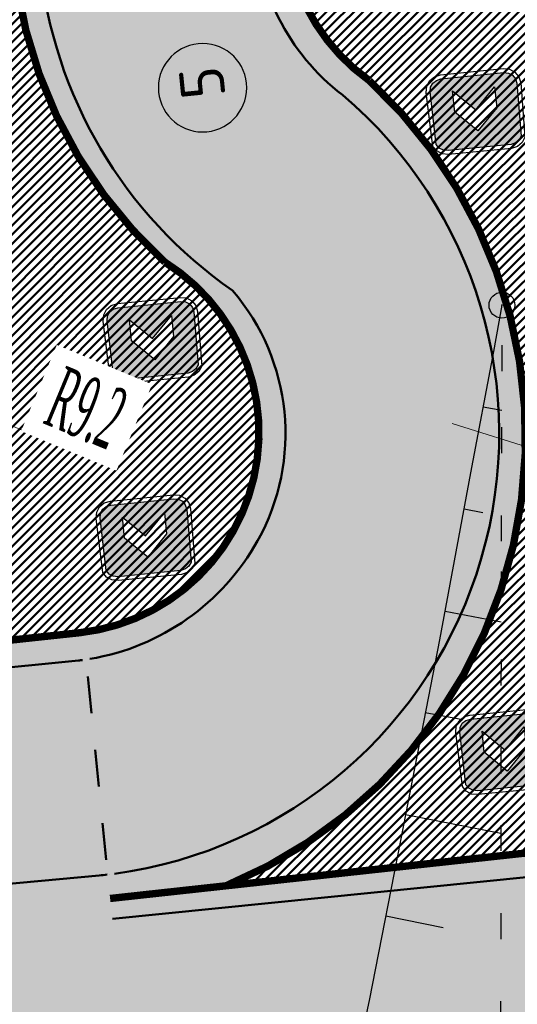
# Model space of a CAD drawing. Extents: x 2931 to 5026, y -2784 to 809.
# Tile 54 of 170: x 3224 to 3234, y -1772 to -1753. Entities that reach past the tile are written whole.
import ezdxf

# ---------------------------------------------------------------- set-up
doc = ezdxf.new("R2010")
doc.units = 0
doc.header["$MEASUREMENT"] = 0
doc.linetypes.add('CONTI', pattern=[0])
doc.linetypes.add('STROT', pattern=[1.7, 0.5, -1.2])
doc.layers.add('.', color=7, linetype='Continuous', lineweight=15)
doc.layers.add('OTKOSDEFAULT', color=32, linetype='CONTI')
doc.layers.add('PI_TTDEFAULT', color=5, linetype='CONTI')
doc.styles.add('TimesNewRomanCyr', font='times.ttf', dxfattribs={"width": 0.4, "height": 1.2})
doc.styles.add('ViTEXT', font='isocpeur.ttf')
doc.dimstyles.new('GENPLAN1', dxfattribs={"dimscale": 0.5, "dimtxt": 1.2, "dimasz": 1.2, "dimexe": 1.3, "dimexo": 1.5, "dimgap": 0.5, "dimtad": 1, "dimdec": 1, "dimzin": 0, "dimdsep": 46, "dimtxsty": 'TimesNewRomanCyr', "dimblk1": 'OBLIQUE', "dimblk2": 'OBLIQUE', "dimsah": 1, "dimcen": 1, "dimadec": 0, "dimazin": 0, "dimtfac": 0.75, "dimtdec": 1, "dimtix": 1, "dimtmove": 0, "dimatfit": 3, "dimfxl": 1, "dimtvp": 1.2, "dimtfill": 1, "dimlwd": 0, "dimlwe": 0, "dimarcsym": 0})
pattern_1 = [(45, (0, 0), (-0.08838834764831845, 0.08838834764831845), [])]

# ---------------------------------------------------------------- blocks, each defined once
blk = doc.blocks.new('bstrtthtytt434')
at = {"layer": 'OTKOSDEFAULT', "color": 32}
for p, q in [((3233.376234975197, 504.396510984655), (3233.209767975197, 503.503880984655)), ((3233.209767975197, 503.503880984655), (3232.771226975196, 501.1649539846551)), ((3233.013975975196, 502.4347849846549), (3233.374997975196, 502.370258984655)), ((3232.771226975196, 501.1649539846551), (3232.172096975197, 497.9414859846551)), ((3232.645839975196, 500.4649689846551), (3233.006860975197, 500.400442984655)), ((3232.277702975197, 498.4951529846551), (3233.362978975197, 498.287605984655)), ((3232.172096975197, 497.9414859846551), (3231.478291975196, 494.3665409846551)), ((3231.893385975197, 496.5370929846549), (3232.623518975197, 496.4021619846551)), ((3231.517158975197, 494.573154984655), (3233.356837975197, 494.213042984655)), ((3231.478291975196, 494.3665409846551), (3230.811597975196, 490.982028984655)), ((3231.132841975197, 492.615093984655), (3232.242388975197, 492.389912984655)), ((3230.811597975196, 490.982028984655), (3230.247474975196, 488.3511609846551))]:
    blk.add_line(p, q, dxfattribs=at)
at = {"layer": 'OTKOSDEFAULT', "color": 32, "linetype": 'STROT'}
for p, q in [((3233.377578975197, 503.122384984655), (3233.376234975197, 504.396510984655)), ((3233.367382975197, 499.841851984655), (3233.377578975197, 503.122384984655)), ((3233.361436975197, 495.3592449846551), (3233.367382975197, 499.841851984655)), ((3233.355686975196, 490.4685939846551), (3233.361436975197, 495.3592449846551))]:
    blk.add_line(p, q, dxfattribs=at)
at = {"layer": 'PI_TTDEFAULT', "color": 0}
blk.add_circle((3233.376234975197, 504.396510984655), 0.25, dxfattribs=at)
blk.add_point((3233.376234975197, 504.396510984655), dxfattribs=at)
blk = doc.blocks.new('ПВПВПАВ')
at = {"layer": '.', "transparency": 33554625}
h = blk.add_hatch(color=256, dxfattribs=at)
h.dxf.hatch_style = 1
h.set_gradient(color1=(255, 0, 0), color2=(255, 0, 0), tint=0.6399999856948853)
h.paths.add_polyline_path([(1396674.333624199, -92008.221899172), (1396726.265784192, -91972.63277917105), (1396758.951864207, -91923.49613917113), (1396772.714424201, -91860.70445917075), (1396772.714424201, -91000.0068591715), (1396758.951864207, -90937.21517917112), (1396726.265784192, -90885.28301916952), (1396674.333624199, -90849.80141917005), (1395955.560168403, -90838.83437917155), (1395892.660968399, -90849.80141917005), (1395840.836328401, -90885.28301916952), (1395808.042728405, -90937.21517917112), (1395794.387688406, -91000.0068591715), (1395794.387688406, -91860.70445917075), (1395808.042728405, -91923.49613917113), (1395840.836328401, -91972.63277917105), (1395892.660968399, -92008.221899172), (1395955.560168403, -92021.8769391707)])
h.paths.add_polyline_path([(1396259.893134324, -91715.87501917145), (1395973.029774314, -91715.87501917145), (1396259.893134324, -91429.01165917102), (1395973.029774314, -91142.1482991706), (1396259.893134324, -91142.1482991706), (1396546.756494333, -91429.01165917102)], flags=16)
at = {"color": 1}
blk.add_lwpolyline([(1396824.539064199, -91000.0068591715), (1396808.196024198, -90915.38861917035), (1396761.747384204, -90847.00589917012), (1396696.160184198, -90800.5572591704), (1395955.560168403, -90784.2142191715), (1395870.8344084, -90800.5572591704), (1395802.559208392, -90847.00589917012), (1395756.110568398, -90915.38861917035), (1395739.660008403, -91000.0068591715), (1395739.660008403, -91860.70445917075), (1395756.110568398, -91942.6346991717), (1395802.559208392, -92010.90989917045), (1395870.8344084, -92057.35853917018), (1395955.560168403, -92073.80909917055), (1396696.160184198, -92057.35853917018), (1396764.435384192, -92010.90989917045), (1396810.8840242, -91942.6346991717), (1396827.334584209, -91860.70445917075), (1396824.539064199, -91000.0068591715)], dxfattribs=at)
blk.add_lwpolyline([(1396772.714424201, -91000.0068591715), (1396758.951864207, -90937.21517917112), (1396726.265784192, -90885.28301916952), (1396674.333624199, -90849.80141917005), (1395955.560168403, -90838.83437917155), (1395892.660968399, -90849.80141917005), (1395840.836328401, -90885.28301916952), (1395808.042728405, -90937.21517917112), (1395794.387688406, -91000.0068591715), (1395794.387688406, -91860.70445917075), (1395808.042728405, -91923.49613917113), (1395840.836328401, -91972.63277917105), (1395892.660968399, -92008.221899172), (1395955.560168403, -92021.8769391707), (1396674.333624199, -92008.221899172), (1396726.265784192, -91972.63277917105), (1396758.951864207, -91923.49613917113), (1396772.714424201, -91860.70445917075), (1396772.714424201, -91000.0068591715)], close=True, dxfattribs=at)
at = {"color": 7}
blk.add_lwpolyline([(1395973.029774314, -91142.1482991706), (1396259.893134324, -91429.01165917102), (1395973.029774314, -91715.87501917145), (1396259.893134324, -91715.87501917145), (1396546.756494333, -91429.01165917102), (1396259.893134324, -91142.1482991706), (1396259.893134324, -91142.1482991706)], close=True, dxfattribs=at)
blk = doc.blocks.new('_Oblique')
at = {"color": 0, "linetype": 'ByBlock', "lineweight": -2}
blk.add_line((-0.5, -0.5), (0.5, 0.5), dxfattribs=at)
blk = doc.blocks.new('*D246')
at = {"color": 0, "lineweight": 0, "transparency": 16777216}
for p in [(3214.555193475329, -1757.110062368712), (3225.863197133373, -1761.7872893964)]:
    blk.add_line(p, (3223.075134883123, -1760.634088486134), dxfattribs=at)
at = {"layer": 'Defpoints', "color": 0, "linetype": 'ByBlock', "lineweight": 50, "transparency": 16777216}
for p in [(3214.555193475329, -1757.110062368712), (3223.075134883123, -1760.634088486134)]:
    blk.add_point(p, dxfattribs=at)
at = {"color": 0, "linetype": 'ByBlock', "lineweight": 0, "transparency": 16777216, "xscale": 0.6, "yscale": 0.6, "zscale": 0.6, "rotation": 157.5289885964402}
blk.add_blockref('_Oblique', (3223.075134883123, -1760.634088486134), dxfattribs=at)
at = {"color": 0, "linetype": 'ByBlock', "lineweight": 50, "transparency": 16777216, "insert": (3225.353122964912, -1760.643363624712), "char_height": 1.2, "attachment_point": 5, "rotation": 337.5289885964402, "style": 'TimesNewRomanCyr', "bg_fill": 3, "box_fill_scale": 1.25, "bg_fill_color": 256, "bg_fill_true_color": 13158600, "bg_fill_transparency": 0}
blk.add_mtext('R9.2', dxfattribs=at)
blk = doc.blocks.new('*D250')
at = {"color": 0, "lineweight": 0, "transparency": 16777216}
for p in [(3232.415989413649, -1760.937218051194), (3243.325468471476, -1764.335478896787)]:
    blk.add_line(p, (3240.440216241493, -1763.43673390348), dxfattribs=at)
at = {"layer": 'Defpoints', "color": 0, "linetype": 'ByBlock', "lineweight": 50, "transparency": 16777216}
for p in [(3232.415989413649, -1760.937218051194), (3240.440216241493, -1763.43673390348)]:
    blk.add_point(p, dxfattribs=at)
at = {"color": 0, "linetype": 'ByBlock', "lineweight": 0, "transparency": 16777216, "xscale": 0.6, "yscale": 0.6, "zscale": 0.6, "rotation": 162.6983890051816}
blk.add_blockref('_Oblique', (3240.440216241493, -1763.43673390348), dxfattribs=at)
at = {"color": 0, "linetype": 'ByBlock', "lineweight": 50, "transparency": 16777216, "insert": (3242.712087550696, -1763.241443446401), "char_height": 1.2, "attachment_point": 5, "rotation": 342.6983890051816, "style": 'TimesNewRomanCyr', "bg_fill": 3, "box_fill_scale": 1.25, "bg_fill_color": 256, "bg_fill_true_color": 13158600, "bg_fill_transparency": 0}
blk.add_mtext('R8.4', dxfattribs=at)

msp = doc.modelspace()

# ---------------------------------------------------------------- hatches: boundary and pattern name
at = {"layer": '.', "linetype": 'ByBlock', "lineweight": 50}
h = msp.add_hatch(dxfattribs=at)
h.set_pattern_fill('ANSI31', color=252)
h.set_pattern_definition(pattern_1)
edge = h.paths.add_edge_path()
edge.add_line((3056.579508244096, -1552.571742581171), (3060.468574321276, -1561.784514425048))
edge.add_line((3060.468574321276, -1561.784514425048), (3091.428099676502, -1548.71530551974))
edge.add_arc((3092.594819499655, -1551.479137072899), 2.999999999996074, 59.08883293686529, 112.8864824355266, ccw=False)
edge.add_line((3094.135944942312, -1548.905242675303), (3125.421424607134, -1567.637498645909))
edge.add_arc((3123.880299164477, -1570.21139304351), 3.000000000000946, 6.846905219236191, 59.0888329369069, ccw=False)
edge.add_line((3126.858903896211, -1569.853742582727), (3145.92372928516, -1728.630496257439))
edge.add_line((3145.92372928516, -1728.630496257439), (3153.629677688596, -1792.807610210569))
edge.add_line((3153.629677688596, -1792.807610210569), (3155.627738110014, -1829.886791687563))
edge.add_line((3155.627738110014, -1829.886791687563), (3160.809987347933, -1929.677250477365))
edge.add_arc((3157.814024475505, -1929.832834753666), 2.999999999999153, -86.74722545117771, 2.9727744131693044, ccw=False)
edge.add_line((3157.984247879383, -1932.828001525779), (3050.375705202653, -1938.943685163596))
edge.add_line((3050.375705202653, -1938.943685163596), (3050.943116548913, -1948.927574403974))
edge.add_line((3050.943116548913, -1948.927574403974), (3313.191871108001, -1934.085954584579))
edge.add_line((3313.191871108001, -1934.085954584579), (3312.624459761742, -1924.102065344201))
edge.add_line((3312.624459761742, -1924.102065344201), (3173.95866141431, -1931.920132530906))
edge.add_arc((3173.788438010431, -1928.924965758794), 2.999999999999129, 182.972774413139, 273.2527745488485, ccw=False)
edge.add_line((3170.792475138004, -1929.080550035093), (3164.49681413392, -1808.401511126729))
edge.add_line((3164.49681413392, -1808.401511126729), (3163.4838931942, -1789.746789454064))
edge.add_line((3163.4838931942, -1789.746789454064), (3160.81852438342, -1767.850807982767))
edge.add_arc((3164.480270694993, -1768.183669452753), 3.67684413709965, 91.76941746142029, 174.8059522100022, ccw=False)
edge.add_line((3164.36673985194, -1764.508578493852), (3165.328204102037, -1764.41580848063))
edge.add_line((3165.328204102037, -1764.41580848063), (3157.302999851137, -1682.607566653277))
edge.add_arc((3156.299241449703, -1676.094509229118), 6.589950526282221, 187.8889569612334, 278.7611968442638, ccw=False)
edge.add_line((3149.771658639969, -1676.999003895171), (3140.934979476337, -1603.166915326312))
edge.add_line((3140.934979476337, -1603.166915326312), (3139.504408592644, -1590.505141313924))
edge.add_line((3139.504408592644, -1590.505141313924), (3136.203008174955, -1563.793057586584))
edge.add_arc((3133.224403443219, -1564.150708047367), 3.000000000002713, 6.84690521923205, 59.08883293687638)
edge.add_line((3134.765528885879, -1561.576813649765), (3099.87037971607, -1540.683259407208))
edge.add_arc((3101.693711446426, -1538.024492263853), 3.223907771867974, 157.9186088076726, 235.5584146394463, ccw=False)
edge.add_line((3098.706274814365, -1536.812550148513), (3108.700353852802, -1520.326220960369))
edge.add_arc((3111.264605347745, -1521.883338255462), 3.00000000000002, 58.73218183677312, 148.732181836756, ccw=False)
edge.add_line((3112.821722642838, -1519.319086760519), (3205.618491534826, -1575.669040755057))
edge.add_line((3205.618491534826, -1575.669040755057), (3207.292050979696, -1576.579148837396))
edge.add_line((3207.292050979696, -1576.579148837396), (3243.014474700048, -1589.924592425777))
edge.add_line((3243.014474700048, -1589.924592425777), (3266.942729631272, -1598.799066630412))
edge.add_line((3266.942729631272, -1598.799066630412), (3413.241120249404, -1686.858465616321))
edge.add_line((3413.241120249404, -1686.858465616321), (3418.398145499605, -1678.290788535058))
edge.add_line((3418.398145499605, -1678.290788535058), (3272.099754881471, -1590.231389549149))
edge.add_line((3272.099754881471, -1590.231389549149), (3270.420061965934, -1589.423131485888))
edge.add_line((3270.420061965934, -1589.423131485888), (3212.929790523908, -1568.101228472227))
edge.add_line((3212.929790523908, -1568.101228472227), (3210.80888251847, -1567.121535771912))
edge.add_line((3210.80888251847, -1567.121535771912), (3103.502412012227, -1501.960703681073))
edge.add_arc((3105.05952930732, -1499.39645218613), 2.999999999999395, 149.0720988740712, 238.7321818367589, ccw=False)
edge.add_line((3102.486085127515, -1497.85457506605), (3107.443599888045, -1489.580318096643))
edge.add_line((3107.443599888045, -1489.580318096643), (3098.865452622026, -1484.440727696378))
edge.add_line((3098.865452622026, -1484.440727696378), (3093.95672483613, -1492.633557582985))
edge.add_arc((3091.383280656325, -1491.091680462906), 2.999999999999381, 238.7321818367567, 329.07209887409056, ccw=False)
edge.add_line((3089.826163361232, -1493.655931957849), (3029.258160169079, -1456.876588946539))
edge.add_line((3029.258160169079, -1456.876588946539), (3024.067769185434, -1465.424093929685))
edge.add_line((3024.067769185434, -1465.424093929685), (3099.145714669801, -1511.014461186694))
edge.add_arc((3097.588597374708, -1513.578712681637), 2.999999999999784, -31.267816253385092, 58.732181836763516, ccw=False)
edge.add_line((3100.152848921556, -1515.135829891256), (3084.60404677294, -1540.741504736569))
edge.add_line((3084.60404677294, -1540.741504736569), (3056.579508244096, -1552.571742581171))
h = msp.add_hatch(dxfattribs=at)
h.set_pattern_fill('ANSI31', color=72)
h.set_pattern_definition(pattern_1)
edge = h.paths.add_edge_path()
edge.add_line((3198.64854658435, -1772.84186215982), (3204.228626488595, -1772.211541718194))
edge.add_line((3204.228626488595, -1772.211541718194), (3205.797166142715, -1786.120879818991))
edge.add_line((3205.797166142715, -1786.120879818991), (3240.426562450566, -1782.215137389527))
edge.add_line((3240.426562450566, -1782.215137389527), (3240.44861768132, -1782.410685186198))
edge.add_line((3240.44861768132, -1782.410685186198), (3240.049289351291, -1782.456821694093))
edge.add_line((3240.049289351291, -1782.456821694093), (3241.597948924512, -1796.176200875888))
edge.add_line((3241.597948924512, -1796.176200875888), (3241.996162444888, -1796.131186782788))
edge.add_line((3241.996162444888, -1796.131186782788), (3242.018783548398, -1796.331302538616))
edge.add_line((3242.018783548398, -1796.331302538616), (3164.317276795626, -1805.095014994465))
edge.add_line((3164.317276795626, -1805.095014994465), (3165.502113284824, -1827.671693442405))
edge.add_line((3165.502113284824, -1827.671693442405), (3169.410030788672, -1827.461110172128))
edge.add_line((3169.410030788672, -1827.461110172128), (3168.370118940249, -1808.99312971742))
edge.add_line((3168.370118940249, -1808.99312971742), (3257.968945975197, -1804.35639741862))
edge.add_line((3257.968945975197, -1804.35639741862), (3268.704736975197, -1803.207274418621))
edge.add_line((3268.704736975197, -1803.207274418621), (3270.714068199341, -1802.941323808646))
edge.add_line((3270.714068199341, -1802.941323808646), (3269.535281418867, -1793.430181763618))
edge.add_line((3269.535281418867, -1793.430181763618), (3268.265415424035, -1789.367910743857))
edge.add_line((3268.265415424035, -1789.367910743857), (3268.137689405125, -1776.730590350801))
edge.add_line((3268.137689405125, -1776.730590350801), (3268.591353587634, -1776.739380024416))
edge.add_line((3268.591353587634, -1776.739380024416), (3271.151259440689, -1756.651503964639))
edge.add_line((3271.151259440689, -1756.651503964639), (3253.464385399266, -1678.575218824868))
edge.add_line((3253.464385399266, -1678.575218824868), (3246.166203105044, -1642.943717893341))
edge.add_line((3246.166203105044, -1642.943717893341), (3240.206266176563, -1605.984923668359))
edge.add_line((3240.206266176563, -1605.984923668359), (3243.364342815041, -1590.528663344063))
edge.add_line((3243.364342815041, -1590.528663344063), (3206.455271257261, -1576.124094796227))
edge.add_line((3206.455271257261, -1576.124094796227), (3113.046281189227, -1522.808445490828))
edge.add_line((3113.046281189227, -1522.808445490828), (3101.14519328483, -1541.432807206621))
edge.add_line((3101.14519328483, -1541.432807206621), (3134.765528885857, -1561.576813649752))
edge.add_arc((3133.22440344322, -1564.150708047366), 3.000000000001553, 6.849462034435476, 59.088832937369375, ccw=False)
edge.add_line((3136.202992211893, -1563.792924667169), (3146.943135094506, -1653.222730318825))
edge.add_line((3146.943135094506, -1653.222730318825), (3222.727371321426, -1644.063239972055))
edge.add_arc((3223.040655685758, -1647.949911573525), 3.899277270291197, 6.922887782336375, 94.60835138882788, ccw=False)
edge.add_arc((3223.040740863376, -1647.949941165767), 3.899196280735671, -81.47081594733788, 6.923470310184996, ccw=False)
edge.add_line((3223.619042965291, -1651.806014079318), (3196.190003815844, -1655.121177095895))
edge.add_arc((3198.473142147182, -1672.682791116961), 17.70940449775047, 97.40732442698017, 105.2026607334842)
edge.add_arc((3203.298833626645, -1690.430110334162), 36.10110462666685, 105.2072041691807, 108.1649889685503)
edge.add_arc((3188.026555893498, -1642.727951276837), 13.9895464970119, 277.1896508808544, 286.6895548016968, ccw=False)
edge.add_line((3189.777404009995, -1656.607502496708), (3187.842487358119, -1656.841381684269))
edge.add_arc((3184.99443761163, -1658.696363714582), 3.398874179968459, 6.9207488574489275, 33.07686530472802, ccw=False)
edge.add_arc((3184.993523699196, -1658.69677596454), 3.399831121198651, -83.07989968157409, 6.925789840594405, ccw=False)
edge.add_arc((3184.99346771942, -1658.696460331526), 3.400151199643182, 163.5011670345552, 276.9203959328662, ccw=False)
edge.add_line((3181.733315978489, -1657.730831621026), (3147.972979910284, -1661.805289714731))
edge.add_line((3147.972979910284, -1661.805289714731), (3149.771658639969, -1676.999003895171))
edge.add_arc((3156.299241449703, -1676.094509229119), 6.589950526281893, 187.88895696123, 278.7611968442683)
edge.add_line((3157.302999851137, -1682.607566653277), (3156.287946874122, -1672.260203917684))
edge.add_arc((3165.559726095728, -1672.702411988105), 9.282318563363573, 100.07270603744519, 177.2694053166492, ccw=False)
edge.add_line((3163.936269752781, -1663.563165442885), (3168.630711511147, -1663.09359350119))
edge.add_arc((3169.037464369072, -1672.297222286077), 9.212612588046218, 9.79482017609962, 92.53053086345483, ccw=False)
edge.add_line((3178.11578730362, -1670.729968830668), (3178.310066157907, -1672.672228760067))
edge.add_line((3178.310066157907, -1672.672228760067), (3182.539779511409, -1679.443903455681))
edge.add_line((3182.539779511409, -1679.443903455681), (3183.799722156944, -1692.286285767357))
edge.add_line((3183.799722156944, -1692.286285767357), (3187.002343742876, -1691.965936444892))
edge.add_line((3187.002343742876, -1691.965936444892), (3189.210950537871, -1714.886238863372))
edge.add_line((3189.210950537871, -1714.886238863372), (3186.060597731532, -1715.201359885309))
edge.add_line((3186.060597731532, -1715.201359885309), (3186.254695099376, -1717.141805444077))
edge.add_line((3186.254695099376, -1717.141805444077), (3183.233715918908, -1722.304679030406))
edge.add_arc((3187.73220544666, -1721.857132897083), 4.520697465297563, 185.6815518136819, 272.2770185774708)
edge.add_line((3187.911817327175, -1726.374260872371), (3193.870304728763, -1725.778249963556))
edge.add_arc((3192.734762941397, -1721.213392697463), 4.703974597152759, 283.9692133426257, 366.943481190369)
edge.add_line((3197.404238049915, -1720.644728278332), (3197.262375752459, -1719.365448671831))
edge.add_line((3197.262375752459, -1719.365448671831), (3193.661081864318, -1717.879078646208))
edge.add_line((3193.661081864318, -1717.879078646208), (3192.899904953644, -1710.493109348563))
edge.add_line((3192.899904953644, -1710.493109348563), (3189.682132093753, -1710.814974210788))
edge.add_line((3189.682132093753, -1710.814974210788), (3185.735106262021, -1671.355455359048))
edge.add_line((3185.735106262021, -1671.355455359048), (3188.844983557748, -1671.044382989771))
edge.add_line((3188.844983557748, -1671.044382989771), (3188.789684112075, -1670.436909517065))
edge.add_arc((3202.589761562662, -1673.932293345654), 14.23586477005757, 99.41612415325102, 165.7866270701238, ccw=False)
edge.add_line((3200.260722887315, -1659.888240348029), (3222.923904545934, -1657.621305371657))
edge.add_arc((3223.460798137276, -1670.595722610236), 12.98552106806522, 5.712137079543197, 92.3696013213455, ccw=False)
edge.add_line((3236.381839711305, -1669.303266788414), (3237.467507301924, -1680.175342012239))
edge.add_line((3237.467507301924, -1680.175342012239), (3245.489102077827, -1760.369463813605))
edge.add_arc((3232.636911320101, -1760.990893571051), 12.86720568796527, -83.64731502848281, 2.7682123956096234, ccw=False)
edge.add_line((3234.060644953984, -1773.77908987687), (3215.68325286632, -1775.617329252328))
edge.add_arc((3214.378686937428, -1762.897090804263), 12.78696048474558, 185.7956058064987, 275.8556841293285, ccw=False)
edge.add_line((3201.657087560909, -1764.188318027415), (3199.058106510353, -1738.113761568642))
edge.add_arc((3194.432319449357, -1738.576466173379), 4.648870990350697, 5.712137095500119, 93.3895282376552)
edge.add_line((3194.157459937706, -1733.935727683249), (3187.347289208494, -1734.627366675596))
edge.add_arc((3187.957506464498, -1738.984328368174), 4.399486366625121, 97.97273957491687, 185.7133964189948)
edge.add_line((3183.579875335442, -1739.422307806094), (3184.27298960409, -1746.350795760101))
edge.add_line((3184.27298960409, -1746.350795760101), (3184.892601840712, -1746.84194319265))
edge.add_line((3184.892601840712, -1746.84194319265), (3197.794868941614, -1745.614976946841))
edge.add_line((3197.794868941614, -1745.614976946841), (3199.787466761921, -1766.345835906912))
edge.add_arc((3189.185059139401, -1767.471623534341), 10.66200943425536, -84.22149646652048, 6.061084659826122, ccw=False)
edge.add_line((3190.258542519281, -1778.079454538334), (3179.89345328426, -1779.128373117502))
edge.add_arc((3178.567549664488, -1766.175993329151), 13.02006768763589, 184.5809880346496, 275.8448699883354, ccw=False)
edge.add_line((3165.58907542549, -1767.215882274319), (3165.328204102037, -1764.41580848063))
edge.add_line((3165.328204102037, -1764.41580848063), (3164.846212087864, -1764.462315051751))
edge.add_line((3164.846212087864, -1764.462315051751), (3167.773249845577, -1790.409524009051))
edge.add_line((3167.773249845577, -1790.409524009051), (3200.231651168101, -1786.748496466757))
edge.add_line((3200.231651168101, -1786.748496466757), (3198.64854658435, -1772.84186215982))
h = msp.add_hatch(dxfattribs=at)
h.set_pattern_fill('ANSI31', color=72)
h.set_pattern_definition(pattern_1)
h.paths.add_polyline_path([(3220.314957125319, -1749.910528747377, -0.4206425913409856), (3221.626871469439, -1763.026102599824, -0.1841086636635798), (3216.52528525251, -1765.903109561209), (3225.273436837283, -1764.965764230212, 0.7056150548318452), (3226.869658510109, -1757.822481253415, -0.3845645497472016), (3225.667068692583, -1745.799855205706, -0.2039938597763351), (3231.631192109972, -1742.228683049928), (3222.245864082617, -1743.233845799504, 0.6092905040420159)])
h.paths.add_polyline_path([(3211.090258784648, -1732.293469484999, 0.408094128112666), (3207.188754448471, -1737.466191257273), (3209.053512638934, -1756.614746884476, 0.4364639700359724), (3215.087378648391, -1761.080147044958, 0.6245440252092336), (3217.309228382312, -1754.283948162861, -0.4257554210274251), (3216.003330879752, -1741.140280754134, -0.2275587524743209), (3222.054241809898, -1738.025518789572), (3229.432751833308, -1737.187745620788, 0.9142662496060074), (3228.778682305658, -1730.628215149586)])
h = msp.add_hatch(dxfattribs=at)
h.set_pattern_fill('ANSI31', color=72)
h.set_pattern_definition(pattern_1)
edge = h.paths.add_edge_path()
edge.add_arc((3233.076580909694, -1751.152771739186), 3.891491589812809, 101.1392377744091, 234.5203344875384)
edge.add_arc((3224.468705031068, -1761.202550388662), 9.362610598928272, -67.51086772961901, 47.301208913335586, ccw=False)
edge.add_line((3228.049980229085, -1769.853154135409), (3233.834892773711, -1769.221088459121))
edge.add_arc((3232.41598941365, -1760.937218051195), 8.404510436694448, 279.7195913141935, 361.4789655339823)
edge.add_line((3240.817700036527, -1760.720298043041), (3239.515593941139, -1747.702779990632))
edge.add_arc((3237.155542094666, -1748.247884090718), 2.42218562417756, 13.00560533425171, 104.2829337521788)
edge.add_arc((3231.997974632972, -1739.404761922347), 7.936562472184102, 272.35986224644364, 305.0684524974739, ccw=False)
at = {"lineweight": 40, "true_color": 0x7d7d7d}
h = msp.add_hatch(color=8, dxfattribs=at)
h.dxf.hatch_style = 1
h.paths.add_polyline_path([(3236.401700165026, -1669.520170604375, 0.4020912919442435), (3222.923904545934, -1657.621305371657), (3200.260722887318, -1659.888240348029, 0.2979728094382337), (3188.789684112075, -1670.436909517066), (3188.845210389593, -1671.044360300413), (3185.735106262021, -1671.355455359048), (3187.121516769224, -1685.21578814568), (3188.507927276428, -1699.076120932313), (3189.682132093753, -1710.814974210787), (3192.899904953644, -1710.493109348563), (3193.661081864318, -1717.879078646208), (3197.262375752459, -1719.365448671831), (3197.363281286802, -1720.374229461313, -0.3954589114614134), (3193.870304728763, -1725.778249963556), (3187.911817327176, -1726.374260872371, -0.3717798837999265), (3183.269049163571, -1722.657915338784), (3183.233715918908, -1722.304679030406), (3186.254695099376, -1717.141805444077), (3186.060597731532, -1715.201359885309), (3189.210950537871, -1714.886238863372), (3188.212792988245, -1704.907379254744), (3187.002343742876, -1691.965936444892), (3183.799722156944, -1692.286285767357), (3182.539779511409, -1679.443903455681), (3178.310066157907, -1672.672228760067), (3178.11578730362, -1670.729968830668, 0.3775479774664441), (3168.630711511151, -1663.09359350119), (3163.936269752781, -1663.563165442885, 0.3501788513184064), (3156.287946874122, -1672.260203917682), (3163.262400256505, -1743.35718177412), (3165.567260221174, -1766.893375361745, 0.4407652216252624), (3180.447832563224, -1779.059575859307), (3185.9967051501, -1778.504537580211), (3190.085791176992, -1778.095517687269, 0.4204379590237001), (3199.787466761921, -1766.345835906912), (3197.794868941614, -1745.614976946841), (3185.071573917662, -1746.824923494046, -0.4023531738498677), (3184.272989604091, -1746.350795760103), (3183.582524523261, -1739.448023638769, -0.4044187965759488), (3187.3472892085, -1734.627366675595), (3190.44205377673, -1734.31780598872), (3193.612779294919, -1734.000402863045, -0.4559087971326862), (3199.07801153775, -1738.404575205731), (3201.657087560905, -1764.188318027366, 0.41452071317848), (3215.683252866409, -1775.617329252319), (3234.060644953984, -1773.77908987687, 0.3960063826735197), (3245.489102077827, -1760.369463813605)])
h.paths.add_polyline_path([(3207.03778315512, -1691.662486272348), (3216.344721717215, -1690.656911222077, -0.460910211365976), (3217.20601253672, -1691.254552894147), (3217.713877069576, -1696.331817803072), (3223.105556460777, -1695.792503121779), (3222.596895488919, -1690.707277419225, -0.5043845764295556), (3223.101133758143, -1690.129321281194), (3228.150711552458, -1689.624226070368), (3227.609384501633, -1684.212428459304), (3206.745009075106, -1686.299433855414, -0.4135501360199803), (3201.883217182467, -1682.660645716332), (3200.86529559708, -1672.484199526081, -0.4125955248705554), (3204.897344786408, -1667.761941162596), (3223.713569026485, -1665.87980662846, -0.3863695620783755), (3228.194028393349, -1669.717405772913, -0.3919432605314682), (3224.458895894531, -1674.848031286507), (3214.864717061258, -1675.807710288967, -0.4215503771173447), (3214.235686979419, -1675.314425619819), (3213.723767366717, -1670.196622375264), (3208.388326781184, -1670.730311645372), (3208.870741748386, -1675.55314871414, -0.3166142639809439), (3208.485410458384, -1676.45006074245), (3203.332663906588, -1676.965475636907), (3203.862076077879, -1682.258156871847), (3223.979733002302, -1680.245843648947, -0.3921261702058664), (3229.549203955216, -1683.651176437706), (3230.536660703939, -1693.523057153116, -0.4350801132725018), (3225.963019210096, -1698.427367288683), (3217.188723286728, -1699.305035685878, -0.4413046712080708), (3216.619709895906, -1698.956683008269), (3216.102574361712, -1693.786734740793), (3210.681480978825, -1694.328991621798), (3211.174444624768, -1699.257286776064, -0.51086082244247), (3210.583513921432, -1699.914620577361), (3205.645078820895, -1700.408598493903), (3206.185945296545, -1705.815791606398), (3226.496118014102, -1703.784221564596, -0.423874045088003), (3231.904694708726, -1707.578876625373), (3232.935134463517, -1717.880470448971, -0.3809339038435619), (3228.854507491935, -1722.369988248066), (3210.290027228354, -1724.226941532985, -0.9445699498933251), (3209.381247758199, -1715.15300357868), (3218.711040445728, -1714.258478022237, -0.3488442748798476), (3219.560053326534, -1714.789970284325), (3220.061773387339, -1719.805805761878), (3225.413531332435, -1719.270484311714), (3224.903551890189, -1714.171095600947, -0.5458820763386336), (3225.389042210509, -1713.652014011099), (3230.422945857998, -1713.14848664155), (3229.887738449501, -1707.797868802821), (3209.070923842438, -1709.880116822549, -0.3853398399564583), (3204.229524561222, -1706.117335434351), (3203.215527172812, -1695.980120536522, -0.3584784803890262)], flags=16)
h.paths.add_polyline_path([(3178.778094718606, -1722.589811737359, -0.2214065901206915), (3175.505947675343, -1732.782386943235, 0.277982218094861), (3172.34860886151, -1742.722983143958), (3174.010432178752, -1759.336694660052), (3186.543428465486, -1758.083053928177, -0.4398097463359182), (3187.521916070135, -1759.255269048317), (3188.161130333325, -1765.645672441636, -0.3970099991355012), (3184.175926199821, -1770.553573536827), (3178.706707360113, -1771.058829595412, -0.4396297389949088), (3173.720061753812, -1766.619939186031), (3164.486291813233, -1672.262030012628, -0.9017496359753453), (3173.65223744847, -1671.345185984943)], flags=16)
h.paths.add_polyline_path([(3211.090258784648, -1732.293469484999), (3228.778682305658, -1730.628215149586, -0.9142662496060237), (3229.432751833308, -1737.187745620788), (3222.054241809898, -1738.025518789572, 0.2275587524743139), (3216.003330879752, -1741.140280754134, 0.4257554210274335), (3217.309228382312, -1754.283948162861, -0.6245440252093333), (3215.087378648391, -1761.080147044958, -0.4364639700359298), (3209.053512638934, -1756.614746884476), (3207.188754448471, -1737.466191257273, -0.4080941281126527)], flags=16)
h.paths.add_polyline_path([(3178.378493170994, -1739.987512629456), (3179.649217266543, -1752.691296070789), (3192.387924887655, -1751.417078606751, -0.4225555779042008), (3193.163162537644, -1752.245383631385), (3194.33725093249, -1764.545343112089, -1), (3193.353733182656, -1764.730770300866), (3192.121418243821, -1752.410973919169), (3179.425863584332, -1753.680874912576, -0.4470715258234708), (3178.614138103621, -1752.769719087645), (3177.358061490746, -1740.212370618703, -1)], flags=16)
h.paths.add_polyline_path([(3222.245864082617, -1743.233845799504), (3231.631192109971, -1742.228683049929, -0.01518137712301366), (3232.166872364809, -1742.171312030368), (3231.631192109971, -1742.228683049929, 0.2039938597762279), (3225.667068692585, -1745.799855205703, 0.3845645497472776), (3226.869658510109, -1757.822481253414, -0.710203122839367), (3225.226810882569, -1764.9707600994), (3216.525285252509, -1765.903109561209, -0.02130585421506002), (3215.828828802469, -1765.977733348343), (3216.525285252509, -1765.903109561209, 0.1841086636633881), (3221.626871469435, -1763.026102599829, 0.4206425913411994), (3220.314957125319, -1749.910528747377, -0.6092905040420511)], flags=16)
h.paths.add_polyline_path([(3232.32476832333, -1747.334593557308), (3232.728894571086, -1747.286826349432), (3233.10467408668, -1747.2424096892, 0.1243413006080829), (3236.55796378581, -1745.900570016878, -0.4207583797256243), (3239.515593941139, -1747.70277999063), (3240.817700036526, -1760.720298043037, -0.3726884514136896), (3233.83489277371, -1769.221088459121), (3228.049980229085, -1769.853154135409, 0.5475524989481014), (3230.817904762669, -1754.321697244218, -0.6580089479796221)], flags=16)

# ---------------------------------------------------------------- linework, layer by layer
at = {"color": 255, "lineweight": 50, "ltscale": 1000}
for points in [[(3225.857839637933, -1770.490408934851), (3233.912594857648, -1769.678049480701, 0.3998028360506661), (3241.203177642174, -1760.540119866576), (3232.251463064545, -1669.099505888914, 0.3799740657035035), (3223.520170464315, -1661.788923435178), (3203.165468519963, -1663.813543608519, 0.3316943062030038), (3196.787572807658, -1672.079773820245), (3201.384369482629, -1719.22630335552), (3197.855156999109, -1719.579320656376), (3197.8143940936, -1719.171802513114), (3201.344626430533, -1718.818683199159)], [(3225.279492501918, -1765.497432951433, -0.00417232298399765), (3225.203815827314, -1765.506977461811), (3215.381390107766, -1766.48576691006, -0.2456612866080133), (3210.658140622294, -1765.097019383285)], [(3214.31253748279, -1770.69618125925), (3225.597562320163, -1769.654640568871, 0.004670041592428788), (3225.756661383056, -1769.637437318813, 0.004670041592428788)]]:
    msp.add_lwpolyline(points, format="xyb", dxfattribs=at)
for points, format in [([(3232.166872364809, -1742.171312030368, 0.1421, 0.1421, 0), (3222.245864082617, -1743.233845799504, 0.1421, 0.1421, 0.6092905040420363), (3220.314957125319, -1749.910528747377, 0.1421, 0.1421, -0.4206425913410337), (3221.626871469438, -1763.026102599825, 0.1421, 0.1421, -0.2062234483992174), (3215.828828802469, -1765.977733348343, 0.1421, 0.1421, 0), (3225.226810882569, -1764.9707600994, 0.1421, 0.1421, 0.7102031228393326), (3226.869658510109, -1757.822481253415, 0.1421, 0.1421, -0.3845645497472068), (3225.667068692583, -1745.799855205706, 0.1421, 0.1421, -0.2198561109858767), (3232.166872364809, -1742.171312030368, 0.1421, 0.1421, 0), (3231.631192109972, -1742.228683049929, 0, 0, 0)], "xyseb"), ([(3225.811627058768, -1770.097718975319, 0.142137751, 0.142137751, 0), (3233.834892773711, -1769.221088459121, 0.142137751, 0.142137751, 0.3726884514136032), (3240.817700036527, -1760.720298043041, 0.142137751, 0.142137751, 0), (3239.515593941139, -1747.702779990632, 0.142137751, 0.142137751, 0.4207583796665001), (3236.557963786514, -1745.900570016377, 0.142137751, 0.142137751, -0.1271588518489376), (3233.021333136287, -1747.252260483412, 0.142137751, 0.142137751, 0), (3232.728894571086, -1747.286826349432, 0.142137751, 0.142137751, 0), (3232.32476832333, -1747.334593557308, 0.142137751, 0.142137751, 0.6580089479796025), (3230.817904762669, -1754.321697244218, 0.142137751, 0.142137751, -0.5475524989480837), (3228.049980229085, -1769.853154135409, 0, 0, 0)], "xyseb"), ([(3228.444651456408, -1754.372093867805, 1), (3226.747467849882, -1754.541858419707, 1), (3228.444651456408, -1754.372093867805)], "xyb")]:
    msp.add_lwpolyline(points, format=format)
at = {"color": 2, "lineweight": 50, "ltscale": 1000}
for points in [[(3232.059867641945, -1742.623036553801, 0.1647848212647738), (3226.85418861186, -1745.145688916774, 0.4623314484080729), (3228.177100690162, -1758.37121018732, -0.3138711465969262), (3228.659799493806, -1763.196884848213, -0.2279257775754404), (3225.420221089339, -1765.476254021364, -0.2279257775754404)], [(3225.897912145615, -1769.619636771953, 0.6495528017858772), (3230.299178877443, -1754.597296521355, -0.4868769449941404), (3230.209754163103, -1747.813418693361, -0.1698450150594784), (3232.561056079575, -1746.843394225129)]]:
    msp.add_lwpolyline(points, format="xyb", dxfattribs=at)
for points in [[(3225.453695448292, -1766.524947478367), (3225.382960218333, -1765.817787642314)], [(3225.595441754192, -1767.939239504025), (3225.524706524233, -1767.232079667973)], [(3225.737188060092, -1769.353531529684), (3225.666452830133, -1768.646371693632)]]:
    msp.add_lwpolyline(points, dxfattribs=at)
msp.add_lwpolyline([(3225.803079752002, -1769.631850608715), (3225.803079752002, -1769.631850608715)])

# ---------------------------------------------------------------- block references
at = {"linetype": 'ByBlock'}
msp.add_blockref('bstrtthtytt434', (0, -2263.049007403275), dxfattribs=at)
at = {"xscale": -0.00142137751, "yscale": 0.00142137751, "zscale": 0.00142137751, "rotation": 95.71213707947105}
for p in [(2906.030245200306, 206.9378459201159), (2899.793176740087, 202.5251834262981), (2899.65696368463, 198.7183012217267), (2906.599784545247, 194.5888417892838)]:
    msp.add_blockref('ПВПВПАВ', p, dxfattribs=at)

# ---------------------------------------------------------------- texts
at = {"style": 'ViTEXT'}
msp.add_text('5', height=0.852826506, rotation=95.71213707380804, dxfattribs=at).set_placement((3228.041576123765, -1754.626682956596))

# ---------------------------------------------------------------- next in the draw order: dimensions: what is measured, and where the dimension line sits
at = {"color": 5, "linetype": 'ByBlock', "lineweight": 50}
for center, mpoint, picture, middle in [((3214.555193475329, -1757.110062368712), (3223.075134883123, -1760.634088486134), '*D246', (3225.353122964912, -1760.643363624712)), ((3232.415989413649, -1760.937218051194), (3240.440216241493, -1763.43673390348), '*D250', (3242.712087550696, -1763.241443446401))]:
    dim = msp.add_radius_dim(center=center, mpoint=mpoint, dimstyle='GENPLAN1', override={"dimfxl": 6, "dimfxlon": 1, "dimarcsym": 1}, dxfattribs=at)
    dim.commit()
    dim.dimension.update_dxf_attribs({"geometry": picture, "text_midpoint": middle})

doc.saveas('drawing.dxf')
